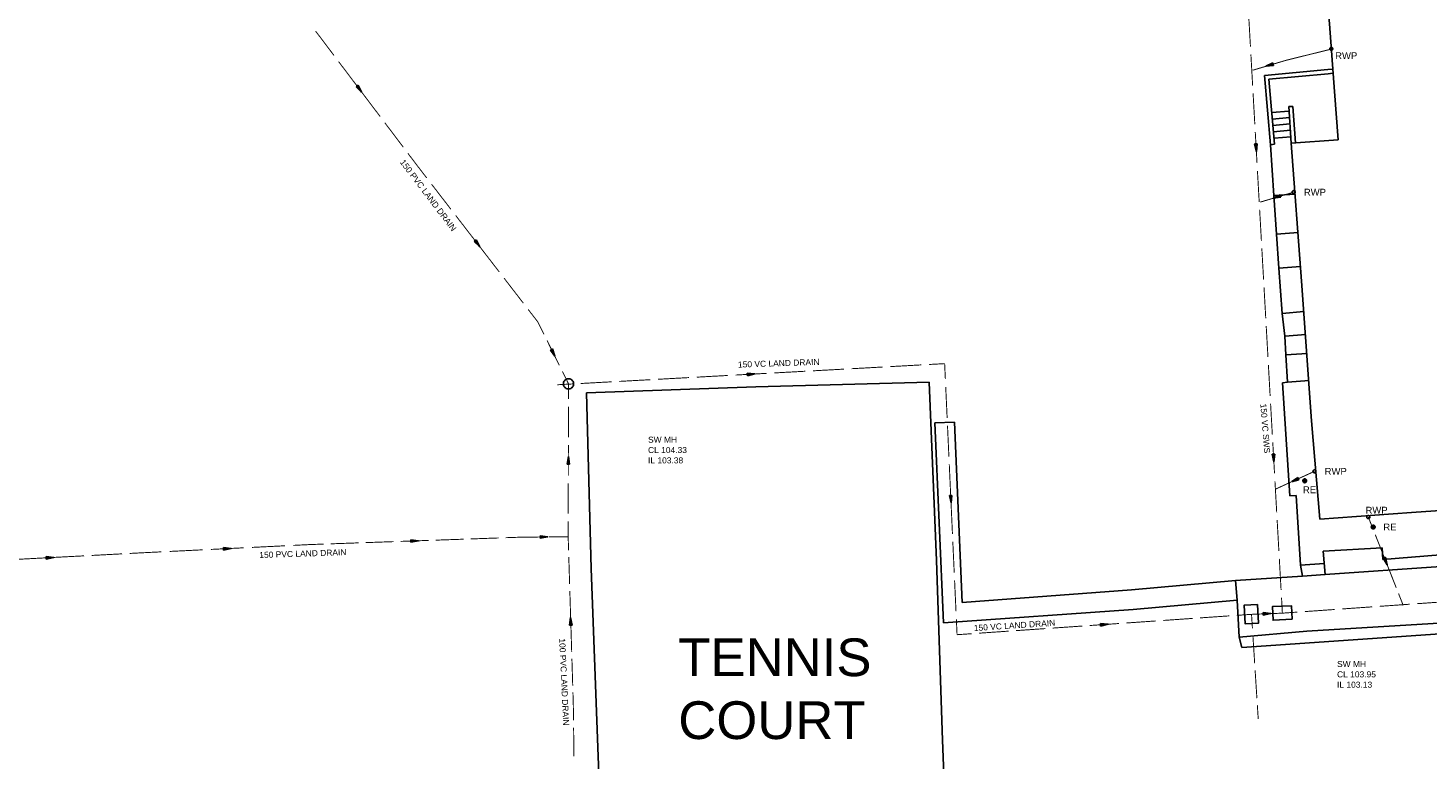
# Model space of a CAD drawing. Extents: x 14683 to 402730, y 286898 to 590920.
# Tile 8 of 39: x 128980 to 203205, y 322870 to 361675. Entities that reach past the tile are written whole.
import ezdxf

# ---------------------------------------------------------------- set-up
doc = ezdxf.new("R2010")
doc.units = 0
doc.header["$LTSCALE"] = 1500
doc.header["$MEASUREMENT"] = 0
doc.linetypes.add('01-SITE PLAN$0$ECL-001', pattern=[100, 50, 0, 50])
doc.linetypes.add('DASHED', pattern=[0.75, 0.5, -0.25])
doc.layers.get('0').update_dxf_attribs({"linetype": 'CONTINUOUS'})
for name, color, linetype in [('01-SITE PLAN$0$_NIBSC_A site plan', 7, 'CONTINUOUS'), ('01-SITE PLAN$0$_NIBSC_S text', 7, 'CONTINUOUS'), ('_NIBSC_PH rodding eye', 7, 'CONTINUOUS'), ('_NIBSC_PH rwp svp', 210, 'CONTINUOUS'), ('_NIBSC_PH sws', 160, 'DASHED'), ('_NIBSC_PH sws manholes', 160, 'CONTINUOUS'), ('_NIBSC_PH sws text', 160, 'CONTINUOUS'), ('_NIBSC_PH text', 7, 'CONTINUOUS'), ('Xref', 7, 'CONTINUOUS')]:
    doc.layers.add(name, color=color, linetype=linetype)
doc.styles.add('01-SITE PLAN$0$Standard', font='arial.ttf')
doc.styles.get("Standard").update_dxf_attribs({"font": 'arial.ttf'})

# ---------------------------------------------------------------- blocks, each defined once
blk = doc.blocks.new('ECBL2')
at = {"color": 0, "linetype": 'ByBlock'}
blk.add_lwpolyline([(-0.5, -0.03125), (-0.5, 0.03125), (-0.48438, 0.125), (-0.45313, 0.21875), (-0.40625, 0.29688), (-0.35938, 0.35938), (-0.29688, 0.40625), (-0.21875, 0.45313), (-0.125, 0.48438), (-0.03125, 0.5), (0.03125, 0.5), (0.125, 0.48438), (0.21875, 0.45313), (0.29688, 0.40625), (0.35938, 0.35938), (0.40625, 0.29688), (0.45313, 0.21875), (0.48438, 0.125), (0.5, 0.03125), (0.5, -0.03125), (0.48438, -0.125), (0.45313, -0.21875), (0.40625, -0.29688), (0.35938, -0.35938), (0.29688, -0.40625), (0.21875, -0.45313), (0.125, -0.48438), (0.03125, -0.5), (-0.03125, -0.5), (-0.125, -0.48438), (-0.21875, -0.45313), (-0.29688, -0.40625), (-0.35938, -0.35938), (-0.40625, -0.29688), (-0.45313, -0.21875), (-0.48438, -0.125), (-0.5, -0.04688)], dxfattribs=at)
blk = doc.blocks.new('ECBL18')
at = {"color": 0, "linetype": 'ByBlock'}
for points in [[(-0.5, -0.03125), (-0.5, 0.03125), (-0.48438, 0.125), (-0.45313, 0.21875), (-0.40625, 0.29688), (-0.35938, 0.35938), (-0.29688, 0.40625), (-0.21875, 0.45313), (-0.125, 0.48438), (-0.03125, 0.5), (0.03125, 0.5), (0.125, 0.48438), (0.21875, 0.45313), (0.29688, 0.40625), (0.35938, 0.35938), (0.40625, 0.29688), (0.45313, 0.21875), (0.48438, 0.125), (0.5, 0.03125), (0.5, -0.03125), (0.48438, -0.125), (0.45313, -0.21875), (0.40625, -0.29688), (0.35938, -0.35938), (0.29688, -0.40625), (0.21875, -0.45313), (0.125, -0.48438), (0.03125, -0.5), (-0.03125, -0.5), (-0.125, -0.48438), (-0.21875, -0.45313), (-0.29688, -0.40625), (-0.35938, -0.35938), (-0.40625, -0.29688), (-0.45313, -0.21875), (-0.48438, -0.125), (-0.5, -0.04688)], [(-0.4375, 0.07813), (0.42188, 0.07813)], [(-0.40625, 0.1875), (0.40625, 0.1875)], [(-0.32813, 0.29688), (0.32813, 0.29688)], [(-0.23438, 0.39063), (0.23438, 0.39063)], [(-0.45313, -0.01563), (0.4375, -0.01563)], [(-0.4375, -0.10938), (0.42188, -0.10938)], [(-0.40625, -0.21875), (0.40625, -0.21875)], [(-0.32813, -0.3125), (0.32813, -0.3125)], [(-0.23438, -0.42188), (0.17188, -0.42188)]]:
    blk.add_lwpolyline(points, dxfattribs=at)
blk = doc.blocks.new('ECBL96')
at = {"color": 0, "linetype": 'ByBlock'}
for points in [[(-0.17188, -0.5), (0, 0.5), (0.17188, -0.5), (-0.17188, -0.5)], [(0, 0.5), (-0.09375, -0.5), (0, -0.5), (0, 0.5), (0.07813, -0.5)]]:
    blk.add_lwpolyline(points, dxfattribs=at)
blk = doc.blocks.new('01-SITE PLAN')
at = {"layer": '01-SITE PLAN$0$_NIBSC_A site plan', "linetype": '01-SITE PLAN$0$ECL-001'}
for points in [[(765146, 102926), (755942, 102216), (756424, 96046), (756694, 92458), (756892, 89896), (754408, 89716), (754952, 82402), (755480, 74990), (755922, 69780), (760772, 70132), (763334, 70306)], [(756592, 93636), (756346, 93614), (752988, 93308), (753302, 89634), (753520, 89658), (753222, 93108), (756366, 93394), (756612, 93416)], [(753376, 91334), (754284, 91412)], [(754408, 89716), (754268, 91650), (754486, 91666), (754628, 89732)], [(753406, 90994), (754310, 91072)], [(753434, 90654), (754334, 90732)], [(753464, 90316), (754358, 90394)], [(753492, 89978), (754384, 90054)], [(753302, 89634), (753482, 86932), (753616, 84886), (753748, 83086), (753922, 80692), (754058, 79482), (754118, 78484), (754204, 77052), (753932, 77010), (754324, 71016), (754662, 71036), (754888, 67338), (755002, 66758), (751448, 66528), (745926, 66026), (736954, 65370), (736544, 74926), (735504, 74882), (735960, 64286), (746020, 64990), (751542, 65492), (751644, 63526), (755230, 63842), (762518, 64290)], [(753482, 86932), (754610, 87016)], [(753616, 84886), (754762, 84972)], [(753748, 83086), (754896, 83170)], [(753922, 80692), (755076, 80782)], [(754058, 79482), (755170, 79566)], [(754118, 78484), (755246, 78570)], [(717040, 76484), (726022, 76800), (735215, 77043), (735593, 67590), (735909, 58070), (736279, 48477), (736427, 42404), (727208, 42061), (718239, 41803), (717965, 48160), (717645, 57685), (717293, 67169), (717040, 76484)], [(754204, 77052), (755356, 77140)], [(756102, 68092), (756200, 66842), (762326, 67268), (762302, 67884), (759258, 67640), (759224, 68260), (756102, 68092)], [(754888, 67338), (756154, 67430)], [(755002, 66758), (756200, 66842)], [(751448, 66528), (751542, 65492)], [(751644, 63526), (751790, 62984), (795190, 65986), (795186, 66576)]]:
    blk.add_lwpolyline(points, dxfattribs=at)
at = {"layer": '01-SITE PLAN$0$_NIBSC_A site plan', "style": '01-SITE PLAN$0$Standard', "flags": 3}
blk.add_attdef('ISI_MICROGDS_OBJECT_NAME', (687240, 149030), '', height=0.05, rotation=4.16905, dxfattribs=at)
at = {"layer": '01-SITE PLAN$0$_NIBSC_S text', "insert": (721905, 63459), "char_height": 2000, "width": 20217.21, "attachment_point": 1, "style": '01-SITE PLAN$0$Standard'}
blk.add_mtext('{\\Fhelv|c0;TENNIS\\PCOURT}', dxfattribs=at)

msp = doc.modelspace()

# ---------------------------------------------------------------- linework, layer by layer
at = {"layer": '_NIBSC_PH sws', "const_width": 50}
for points in [[(193699, 362328), (193792, 360683)], [(144226, 361513), (145205, 360217)], [(193815, 360271), (193908, 358626)], [(195689, 359965), (194979, 359754)], [(195689, 359965), (198003, 360537)], [(145449, 359894), (146428, 358598)], [(194625, 359648), (193915, 359437)], [(146673, 358274), (147652, 356979)], [(193931, 358215), (194024, 356569)], [(147896, 356655), (148875, 355360)], [(194047, 356158), (194140, 354513)], [(149120, 355036), (149609, 354388)], [(149609, 354388), (150122, 353725)], [(194163, 354101), (194256, 352456)], [(150378, 353393), (151402, 352065)], [(195019, 352655), (194309, 352444)], [(196083, 352972), (195374, 352761)], [(194279, 352044), (194372, 350399)], [(151658, 351734), (152682, 350406)], [(152939, 350074), (153963, 348747)], [(194395, 349988), (194488, 348342)], [(154219, 348415), (155243, 347088)], [(194511, 347931), (194604, 346286)], [(155499, 346756), (156011, 346092)], [(156011, 346092), (156337, 345436)], [(194627, 345874), (194720, 344229)], [(156499, 345108), (157150, 343796)], [(172652, 343613), (174295, 343703)], [(174705, 343725), (176348, 343815)], [(176758, 343837), (177579, 343882)], [(177579, 343882), (177617, 343061)], [(194743, 343817), (194836, 342172)], [(157312, 343468), (157637, 342812)], [(158281, 342829), (159924, 342919)], [(160334, 342941), (161977, 343031)], [(162387, 343053), (164030, 343143)], [(164440, 343165), (166083, 343255)], [(166493, 343277), (168136, 343367)], [(168546, 343389), (170189, 343479)], [(170599, 343501), (172242, 343591)], [(157049, 342762), (157871, 342807)], [(157636, 342002), (157637, 342812)], [(177636, 342651), (177711, 341008)], [(157631, 339976), (157635, 341597)], [(194859, 341761), (194952, 340115)], [(177730, 340598), (177805, 338955)], [(157627, 337950), (157630, 339571)], [(194975, 339704), (195068, 338059)], [(177824, 338545), (177899, 336903)], [(197187, 338172), (196357, 337794)], [(157622, 335924), (157626, 337545)], [(195091, 337647), (195184, 336002)], [(195942, 337605), (195111, 337226)], [(177918, 336492), (177993, 334850)], [(157619, 334708), (157621, 335519)], [(195207, 335590), (195300, 333945)], [(200041, 335748), (200288, 335124)], [(200411, 334812), (200905, 333563)], [(136491, 333926), (138238, 334012)], [(138674, 334033), (140421, 334119)], [(140857, 334140), (142604, 334226)], [(143040, 334247), (143913, 334290)], [(143913, 334290), (144656, 334316)], [(145027, 334329), (146512, 334381)], [(146884, 334394), (148369, 334446)], [(148740, 334459), (150225, 334511)], [(150596, 334524), (152081, 334576)], [(152453, 334589), (153938, 334641)], [(154309, 334654), (155051, 334680)], [(155051, 334680), (156079, 334691)], [(156592, 334697), (157619, 334708)], [(157641, 333990), (157619, 334708)], [(178012, 334439), (178087, 332797)], [(128331, 333503), (129943, 333588)], [(130346, 333609), (131958, 333693)], [(132361, 333714), (133973, 333799)], [(134376, 333820), (135181, 333862)], [(135181, 333862), (136055, 333905)], [(157696, 332194), (157652, 333631)], [(195323, 333534), (195416, 331888)], [(201028, 333251), (201521, 332003)], [(157751, 330399), (157707, 331835)], [(178106, 332386), (178181, 330744)], [(195439, 331477), (195485, 330654)], [(200643, 331016), (202230, 331128)], [(201645, 331691), (201891, 331066)], [(202626, 331156), (204213, 331267)], [(178200, 330333), (178237, 329512)], [(189166, 330268), (190727, 330376)], [(191117, 330403), (192679, 330511)], [(193069, 330538), (193849, 330592)], [(193849, 330592), (194504, 330617)], [(193897, 329851), (193849, 330592)], [(194831, 330629), (195485, 330654)], [(195485, 330654), (196279, 330710)], [(196676, 330738), (198262, 330849)], [(198659, 330877), (200246, 330989)], [(157806, 328603), (157762, 330040)], [(178237, 329512), (179018, 329566)], [(179408, 329593), (180970, 329701)], [(181360, 329728), (182921, 329836)], [(183311, 329863), (184873, 329971)], [(185263, 329998), (186824, 330106)], [(187214, 330133), (188776, 330241)], [(194016, 327999), (193921, 329481)], [(157861, 326808), (157817, 328244)], [(194134, 326147), (194039, 327629)], [(157893, 325730), (157872, 326449)], [(157903, 324968), (157893, 325730)], [(194205, 325036), (194158, 325777)], [(157926, 323061), (157907, 324586)]]:
    msp.add_lwpolyline(points, dxfattribs=at)
at = {"layer": '_NIBSC_PH sws manholes'}
for points in [[(194171, 331110), (194225, 330130), (193505, 330090), (193451, 331070), (194171, 331110)], [(196001, 330328), (194989, 330282), (194957, 331002), (195967, 331046), (196001, 330328)]]:
    msp.add_lwpolyline(points, dxfattribs=at)

# ---------------------------------------------------------------- block references
at = {"layer": '_NIBSC_PH rodding eye', "xscale": 200, "yscale": 200, "zscale": 200}
for p in [(196671, 337670), (200299, 335218)]:
    msp.add_blockref('ECBL18', p, dxfattribs=at)
at = {"layer": '_NIBSC_PH rwp svp', "xscale": 160, "yscale": 160, "zscale": 160}
for p in [(198076, 360572), (196083, 352972), (197187, 338170), (200041, 335748)]:
    msp.add_blockref('ECBL2', p, dxfattribs=at)
at = {"layer": '_NIBSC_PH sws'}
for p, xscale, yscale, zscale, rotation in [((194802, 359701), 400.0000000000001, 400.0000000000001, 400.0000000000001, 106.57471), ((146550, 358436), 400.0000000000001, 400.0000000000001, 400.0000000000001, 217.07768), ((194093, 355335), 399.9999999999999, 399.9999999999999, 399.9999999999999, 183.22804), ((195196, 352708), 400.0000000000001, 400.0000000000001, 400.0000000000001, 106.57471), ((152810, 350240), 400.0000000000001, 400.0000000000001, 400.0000000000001, 217.65727), ((156824, 344452), 400, 400, 400, 206.36907), ((167314, 343322), 400.0000000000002, 400.0000000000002, 400.0000000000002, 273.12264), ((157628, 338760), 400, 400, 400, 359.87274), ((195021, 338881), 399.9999999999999, 399.9999999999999, 399.9999999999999, 183.22804), ((196149, 337699), 400.0000000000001, 400.0000000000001, 400.0000000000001, 114.498), ((177908, 336697), 400, 400, 400, 182.62173), ((156335, 334694), 400.0000000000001, 400.0000000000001, 400.0000000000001, 270.6247), ((139547, 334076), 400.0000000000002, 400.0000000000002, 400.0000000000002, 272.80611), ((149482, 334485), 400, 400, 400, 272.00541), ((130144, 333598), 400.0000000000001, 400.0000000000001, 400.0000000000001, 273.00025), ((200966, 333407), 400.0000000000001, 400.0000000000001, 400.0000000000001, 201.56048), ((157756, 330219), 400, 400, 400, 1.74807), ((194667, 330623), 400.0000000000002, 400.0000000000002, 400.0000000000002, 272.17032), ((186043, 330052), 400, 400, 400, 273.95728)]:
    msp.add_blockref('ECBL96', p, dxfattribs=dict(at, xscale=xscale, yscale=yscale, zscale=zscale, rotation=rotation))
at = {"layer": '_NIBSC_PH sws manholes', "xscale": 540, "yscale": 540, "zscale": 540}
msp.add_blockref('ECBL2', (157637, 342810), dxfattribs=at)
at = {"layer": 'Xref'}
msp.add_blockref('01-SITE PLAN', (-558449, 265856), dxfattribs=at)

# ---------------------------------------------------------------- texts
at = {"layer": '_NIBSC_PH rodding eye'}
for p in [(196574, 337015), (200839, 335038)]:
    msp.add_text('RE', height=360, dxfattribs=at).set_placement(p)
at = {"layer": '_NIBSC_PH rwp svp'}
for p in [(198283, 360027), (196623, 352792), (197727, 337990), (199892, 335934)]:
    msp.add_text('RWP', height=360, dxfattribs=at).set_placement(p)
at = {"layer": '_NIBSC_PH sws text'}
for s, rotation, p in [('150 PVC LAND DRAIN', 307.06985, (148680, 354554)), ('150 VC LAND DRAIN', 1.96372, (166628, 343671)), ('150 VC SWS', 274.53366, (194314, 341747)), ('150 PVC LAND DRAIN', 1.96372, (141249, 333574)), ('150 VC LAND DRAIN', 3.78784, (179136, 329703)), ('100 PVC LAND DRAIN', 272.66778, (157141, 329309))]:
    msp.add_text(s, height=320, rotation=rotation, dxfattribs=at).set_placement(p)
for s, p in [('SW MH', (161853, 339690)), ('CL 104.33', (161853, 339142)), ('IL 103.38', (161853, 338593)), ('SW MH', (198383, 327799)), ('CL 103.95', (198383, 327250)), ('IL 103.13', (198383, 326702))]:
    msp.add_text(s, height=320, dxfattribs=at).set_placement(p)
at = {"layer": '_NIBSC_PH text'}
for s, rotation, p in [('150 PVC LAND DRAIN', 307.06985, (148680, 354554)), ('150 VC LAND DRAIN', 1.96372, (166628, 343671)), ('150 PVC LAND DRAIN', 1.96372, (141249, 333574)), ('150 VC LAND DRAIN', 3.78784, (179136, 329703)), ('100 PVC LAND DRAIN', 272.66778, (157141, 329309))]:
    msp.add_text(s, height=320, rotation=rotation, dxfattribs=at).set_placement(p)

doc.saveas('drawing.dxf')
